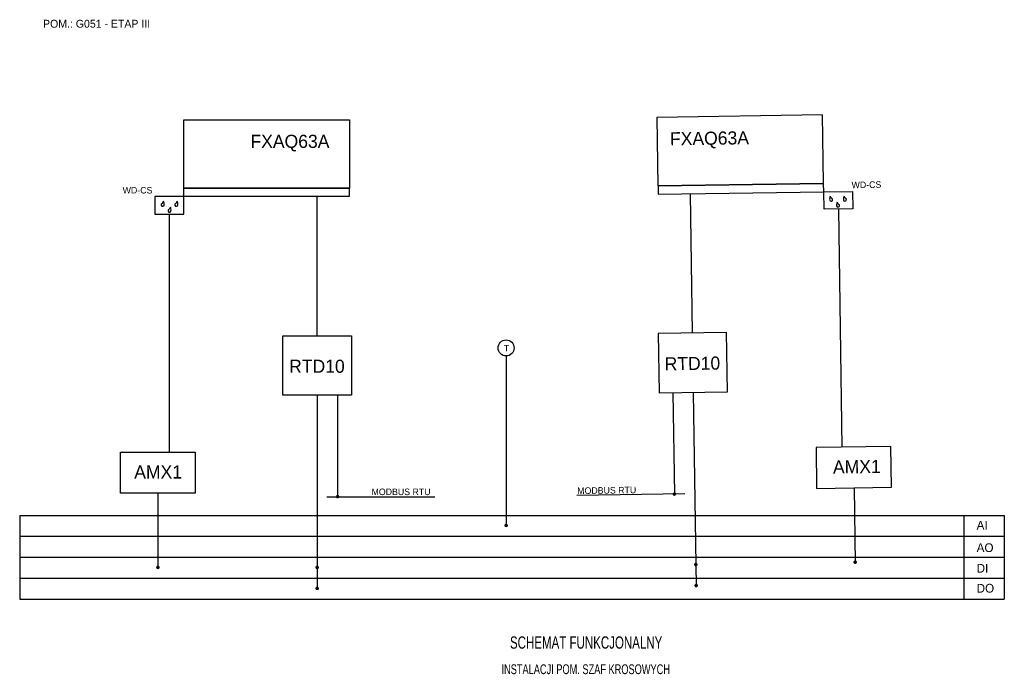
# Model space of a CAD drawing. Extents: x 14 to 294, y 3 to 190.
import ezdxf
from ezdxf.enums import TextEntityAlignment as Align

# ---------------------------------------------------------------- set-up
doc = ezdxf.new("R2010")
doc.units = 0
doc.header["$LTSCALE"] = 12
doc.header["$MEASUREMENT"] = 0
doc.linetypes.add('DASHDOT', pattern=[1, 0.5, -0.25, 0, -0.25])
doc.linetypes.add('SOLID', pattern=[0])
for name, color, linetype in [('KONTUR', 7, 'CONTINUOUS'), ('OPISY', 3, 'CONTINUOUS'), ('OSIE', 2, 'DASHDOT'), ('WYMIARY', 1, 'CONTINUOUS')]:
    doc.layers.add(name, color=color, linetype=linetype)
doc.styles.add('POLSKIS', font='POLSKIS')

msp = doc.modelspace()

# ---------------------------------------------------------------- linework, layer by layer
at = {"layer": 'KONTUR'}
for p, q in [((13.95, 48.7), (293.93, 48.7)), ((293.93, 48.7), (293.93, 24.82)), ((13.95, 42.73), (293.93, 42.73)), ((13.95, 36.76), (293.93, 36.76)), ((13.95, 30.79), (293.93, 30.79)), ((13.95, 24.82), (293.93, 24.82))]:
    msp.add_line(p, q, dxfattribs=at)
at = {"layer": 'KONTUR', "linetype": 'Continuous'}
msp.add_line((282.39, 48.74), (282.39, 24.8), dxfattribs=at)
at = {"layer": 'KONTUR', "linetype": 'SOLID'}
for points in [[(242.26, 162.56), (195.09, 161.85), (195.38, 142.4), (242.55, 143.1)], [(60.59, 161.2), (107.76, 161.2), (107.76, 141.74), (60.59, 141.74)], [(242.55, 143.1), (195.46, 142.4), (195.5, 139.99), (242.58, 140.69)], [(60.59, 141.74), (107.68, 141.74), (107.68, 139.33), (60.59, 139.33)], [(242.58, 140.69), (250.77, 140.81), (250.84, 135.86), (242.66, 135.74)], [(60.59, 139.33), (52.4, 139.33), (52.4, 134.37), (60.59, 134.37)], [(88.79, 99.75), (108.27, 99.75), (108.27, 82.85), (88.79, 82.85)], [(214.98, 100.7), (195.5, 100.4), (195.75, 83.51), (215.23, 83.8)], [(261.65, 68.29), (240.39, 67.98), (240.57, 56.37), (261.83, 56.68)], [(42.6, 66.65), (63.86, 66.65), (63.86, 55.04), (42.6, 55.04)]]:
    msp.add_lwpolyline(points, close=True, dxfattribs=at)
at = {"layer": 'KONTUR', "color": 1, "const_width": 0.5}
for points in [[(104.09, 54.01, 1), (104.59, 54.01, 1)], [(200.37, 54.74, -1), (199.87, 54.73, -1)], [(152.02, 45.83, 1), (152.52, 45.83, 1)], [(52.99, 33.89, 1), (53.49, 33.89, 1)], [(98.28, 33.89, 1), (98.78, 33.89, 1)], [(206.47, 34.7, -1), (205.97, 34.7, -1)], [(251.76, 35.38, -1), (251.26, 35.38, -1)], [(98.28, 27.92, 1), (98.78, 27.92, 1)], [(206.56, 28.73, -1), (206.06, 28.73, -1)]]:
    msp.add_lwpolyline(points, format="xyb", close=True, dxfattribs=at)
at = {"layer": 'KONTUR', "linetype": 'SOLID'}
for centre, radius, start, end in [((54.6, 137.03), 0.424, 125.8724, 353.4308), ((53.56, 138.46), 1.35, 305.8724, 341.8697), ((53.08, 137.2), 1.95, 353.4308, 25.6448), ((58.49, 137.03), 0.424, 125.8724, 353.4308), ((57.46, 138.46), 1.35, 305.8724, 341.8697), ((56.98, 137.2), 1.95, 353.4308, 25.6448), ((246.22, 138.62), 1.95, 155.2135, 187.4275), ((244.71, 138.42), 0.424, 187.4275, 54.9858), ((245.73, 139.87), 1.35, 198.9885, 234.9858), ((248.19, 136.94), 1.95, 155.2135, 187.4275), ((247.7, 138.2), 1.35, 198.9885, 234.9858), ((250.12, 138.68), 1.95, 155.2135, 187.4275), ((248.61, 138.48), 0.424, 187.4275, 54.9858), ((249.62, 139.93), 1.35, 198.9885, 234.9858), ((56.54, 135.32), 0.424, 125.8724, 353.4308), ((55.51, 136.76), 1.35, 305.8724, 341.8697), ((55.03, 135.5), 1.95, 353.4308, 25.6448), ((246.68, 136.75), 0.424, 187.4275, 54.9858)]:
    msp.add_arc(centre, radius, start, end, dxfattribs=at)
at = {"layer": 'OSIE', "color": 7, "linetype": 'Continuous'}
msp.add_circle((152.27, 96.29), 2.28, dxfattribs=at)
at = {"layer": 'WYMIARY', "color": 215, "linetype": 'SOLID', "true_color": 0xa953a0}
for p, q in [((205.24, 100.55), (204.65, 140.12)), ((98.53, 99.75), (98.53, 139.33))]:
    msp.add_line(p, q, dxfattribs=at)
at = {"layer": 'WYMIARY', "linetype": 'SOLID'}
for p, q in [((246.75, 135.8), (247.76, 68.09)), ((56.49, 134.37), (56.49, 66.65)), ((98.53, 82.85), (98.53, 27.7)), ((104.33, 82.85), (104.33, 54)), ((199.69, 83.57), (200.12, 54.72)), ((205.49, 83.65), (206.32, 28.51)), ((251.2, 56.52), (251.52, 35.13)), ((53.23, 55.04), (53.23, 33.65))]:
    msp.add_line(p, q, dxfattribs=at)
at = {"layer": 'WYMIARY', "linetype": 'Continuous'}
msp.add_line((152.27, 94.01), (152.27, 45.82), dxfattribs=at)
at = {"layer": 'WYMIARY', "color": 114, "linetype": 'SOLID', "true_color": 0x139b48}
for p, q in [((101.33, 54), (132.03, 54)), ((203.13, 54.77), (172.42, 54.31))]:
    msp.add_line(p, q, dxfattribs=at)
at = {"layer": 'WYMIARY'}
for p, q in [((13.95, 48.7), (13.95, 42.73)), ((13.95, 42.73), (13.95, 36.76)), ((13.95, 36.76), (13.95, 30.79)), ((13.95, 30.79), (13.95, 24.82))]:
    msp.add_line(p, q, dxfattribs=at)

# ---------------------------------------------------------------- texts
at = {"layer": 'KONTUR', "style": 'POLSKIS'}
msp.add_text('POM.: G051 - ETAP III', height=2.2388, dxfattribs=at).set_placement((20.59, 187.37))
at = {"layer": 'KONTUR', "color": 4, "style": 'POLSKIS'}
for s, p in [('FXAQ63A', (79.56, 153.19)), ('RTD10', (90.57, 89.23)), ('AMX1', (46.52, 59.17))]:
    msp.add_text(s, height=3.731, dxfattribs=at).set_placement(p)
for s, p in [('FXAQ63A', (198.89, 153.9)), ('RTD10', (197.37, 89.91)), ('AMX1', (245.23, 60.56))]:
    msp.add_text(s, height=3.731, rotation=0.8582, dxfattribs=at).set_placement(p)
at = {"layer": 'KONTUR', "color": 3, "style": 'POLSKIS'}
for s, p in [('WD-CS', (250.51, 141.71)), ('MODBUS RTU', (172.5, 54.75))]:
    msp.add_text(s, height=1.866, rotation=0.8582, dxfattribs=at).set_placement(p)
for s, height, p in [('WD-CS', 1.866, (43.23, 140.22)), ('T', 1.87, (151.62, 95.31)), ('MODBUS RTU', 1.866, (114, 54.45))]:
    msp.add_text(s, height=height, dxfattribs=at).set_placement(p)
at = {"layer": 'OPISY', "style": 'POLSKIS'}
for s, p in [('AI', (286.06, 44.63)), ('AO', (286.06, 38.26)), ('DI', (286.06, 32.41)), ('DO', (286.06, 26.72))]:
    msp.add_text(s, height=2.487, dxfattribs=at).set_placement(p)
at = {"layer": 'OPISY', "color": 4, "style": 'POLSKIS', "width": 0.7}
for s, height, p in [('SCHEMAT FUNKCJONALNY', 3.5, (175.02, 10.78)), ('INSTALACJI POM. SZAF KROSOWYCH', 2.8, (174.91, 3.54))]:
    msp.add_text(s, height=height, dxfattribs=at).set_placement(p, align=Align.CENTER)

doc.saveas('drawing.dxf')
